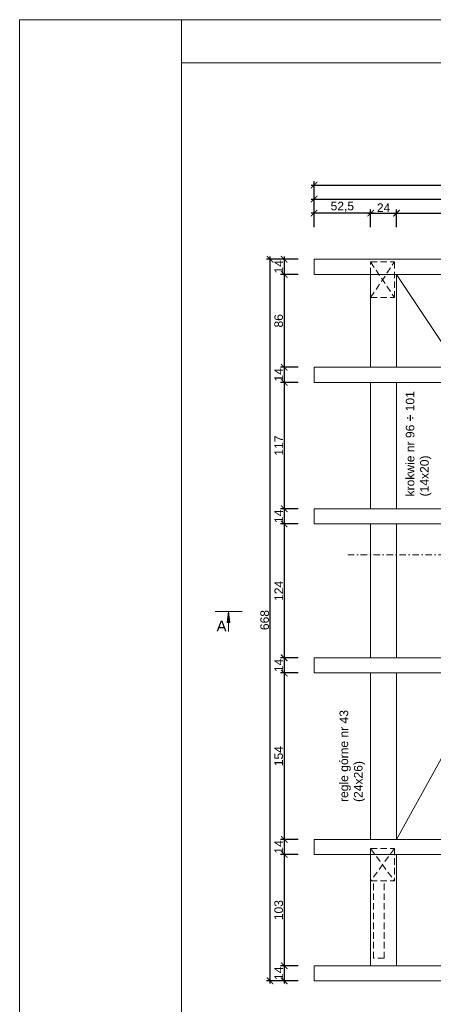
# Model space of a CAD drawing. Header units: millimetres. Extents: x -80660 to 263001, y 590205 to 619905.
# Tile 25 of 64: x 2356 to 6191, y 610790 to 619905. Entities that reach past the tile are written whole.
import ezdxf

# ---------------------------------------------------------------- set-up
doc = ezdxf.new("R2010")
doc.units = ezdxf.units.MM
doc.linetypes.add('DASHDOTX2', pattern=[2, 1, -0.5, 0, -0.5])
doc.linetypes.add('DASHEDX2', pattern=[1.5, 1, -0.5])
for name, color, linetype, lineweight in [('l.c.9', 3, 'Continuous', 9), ('l.k.k. 5', 4, 'DASHEDX2', 5), ('l.kr.kp.9', 5, 'DASHDOTX2', 9)]:
    doc.layers.add(name, color=color, linetype=linetype, lineweight=lineweight)
doc.styles.add('styl1', font='arial.ttf')
doc.dimstyles.new('stefan', dxfattribs={"dimtxt": 80, "dimasz": 60, "dimexe": 35, "dimexo": 0, "dimgap": 10, "dimtad": 1, "dimdec": 1, "dimlfac": 0.1, "dimtxsty": 'styl1', "dimblk": 'ARCHTICK', "dimcen": 2.5, "dimdle": 25, "dimadec": 0, "dimazin": 0, "dimtfac": 1, "dimtdec": 1, "dimtmove": 0, "dimatfit": 3, "dimfxl": 1, "dimarcsym": 0})

# ---------------------------------------------------------------- blocks, each defined once
blk = doc.blocks.new('_ArchTick')
at = {"color": 0, "const_width": 0.15}
blk.add_lwpolyline([(-0.5, -0.5), (0.5, 0.5)], dxfattribs=at)
blk = doc.blocks.new('*D465')
at = {"layer": 'Defpoints', "color": 0}
for p in [(7099.7, 618113.9), (5849.8, 617983.9), (7099.7, 617983.9)]:
    blk.add_point(p, dxfattribs=at)
at = {"layer": 'l.c.9', "color": 0, "lineweight": -2}
for p, q in [((5849.8, 617983.9), (5849.8, 618148.9)), ((7099.7, 617983.9), (7099.7, 618148.9)), ((5824.8, 618113.9), (7124.7, 618113.9))]:
    blk.add_line(p, q, dxfattribs=at)
at = {"layer": 'l.c.9', "color": 0, "lineweight": -2, "xscale": 60, "yscale": 60, "zscale": 60, "rotation": 180}
blk.add_blockref('_ArchTick', (5849.8, 618113.9), dxfattribs=at)
at = {"layer": 'l.c.9', "color": 0, "lineweight": -2, "xscale": 60, "yscale": 60, "zscale": 60}
blk.add_blockref('_ArchTick', (7099.7, 618113.9), dxfattribs=at)
at = {"layer": 'l.c.9', "color": 0, "insert": (6474.8, 618164.8), "char_height": 80, "attachment_point": 5, "style": 'styl1'}
blk.add_mtext('125', dxfattribs=at)
blk = doc.blocks.new('*D460')
at = {"layer": 'Defpoints', "color": 0}
for p in [(8209.8, 618243.9), (5084.8, 618113.9), (8209.8, 618113.9)]:
    blk.add_point(p, dxfattribs=at)
at = {"layer": 'l.c.9', "color": 0, "lineweight": -2}
for p, q in [((5059.8, 618243.9), (8234.8, 618243.9)), ((5084.8, 618113.9), (5084.8, 618278.9)), ((8209.8, 618113.9), (8209.8, 618278.9))]:
    blk.add_line(p, q, dxfattribs=at)
at = {"layer": 'l.c.9', "color": 0, "lineweight": -2, "xscale": 60, "yscale": 60, "zscale": 60, "rotation": 180}
blk.add_blockref('_ArchTick', (5084.8, 618243.9), dxfattribs=at)
at = {"layer": 'l.c.9', "color": 0, "lineweight": -2, "xscale": 60, "yscale": 60, "zscale": 60}
blk.add_blockref('_ArchTick', (8209.8, 618243.9), dxfattribs=at)
at = {"layer": 'l.c.9', "color": 0, "insert": (6647.3, 618302), "char_height": 80, "attachment_point": 5, "style": 'styl1'}
blk.add_mtext('312,5', dxfattribs=at)
blk = doc.blocks.new('*D456')
at = {"layer": 'Defpoints', "color": 0}
for p in [(11334.8, 618373.9), (5084.8, 618243.9), (11334.8, 618243.9)]:
    blk.add_point(p, dxfattribs=at)
at = {"layer": 'l.c.9', "color": 0, "lineweight": -2}
for p, q in [((5059.8, 618373.9), (11359.8, 618373.9)), ((5084.8, 618243.9), (5084.8, 618408.9)), ((11334.8, 618243.9), (11334.8, 618408.9))]:
    blk.add_line(p, q, dxfattribs=at)
at = {"layer": 'l.c.9', "color": 0, "lineweight": -2, "xscale": 60, "yscale": 60, "zscale": 60, "rotation": 180}
blk.add_blockref('_ArchTick', (5084.8, 618373.9), dxfattribs=at)
at = {"layer": 'l.c.9', "color": 0, "lineweight": -2, "xscale": 60, "yscale": 60, "zscale": 60}
blk.add_blockref('_ArchTick', (11334.8, 618373.9), dxfattribs=at)
at = {"layer": 'l.c.9', "color": 0, "insert": (8209.8, 618424.8), "char_height": 80, "attachment_point": 5, "style": 'styl1'}
blk.add_mtext('625', dxfattribs=at)
blk = doc.blocks.new('*D484')
at = {"layer": 'Defpoints', "color": 0}
for p in [(4678.4, 617687), (4808.4, 617687), (4808.4, 611007)]:
    blk.add_point(p, dxfattribs=at)
at = {"layer": 'l.c.9', "color": 0, "lineweight": -2}
for p, q in [((4678.4, 610982), (4678.4, 617712)), ((4808.4, 617687), (4643.4, 617687)), ((4808.4, 611007), (4643.4, 611007))]:
    blk.add_line(p, q, dxfattribs=at)
at = {"layer": 'l.c.9', "color": 0, "lineweight": -2, "xscale": 60, "yscale": 60, "zscale": 60}
for p, rotation in [((4678.4, 617687), 90), ((4678.4, 611007), 270)]:
    blk.add_blockref('_ArchTick', p, dxfattribs=dict(at, rotation=rotation))
at = {"layer": 'l.c.9', "color": 0, "insert": (4627.5, 614347), "char_height": 80, "attachment_point": 5, "rotation": 90, "style": 'styl1'}
blk.add_mtext('668', dxfattribs=at)
blk = doc.blocks.new('*D483')
at = {"layer": 'Defpoints', "color": 0}
for p in [(4938.4, 611147), (4808.4, 611007), (4938.4, 611007)]:
    blk.add_point(p, dxfattribs=at)
at = {"layer": 'l.c.9', "color": 0, "lineweight": -2}
for p, q in [((4938.4, 611147), (4773.4, 611147)), ((4808.4, 611172), (4808.4, 610982)), ((4938.4, 611007), (4773.4, 611007))]:
    blk.add_line(p, q, dxfattribs=at)
at = {"layer": 'l.c.9', "color": 0, "lineweight": -2, "xscale": 60, "yscale": 60, "zscale": 60}
for p, rotation in [((4808.4, 611147), 90), ((4808.4, 611007), 270)]:
    blk.add_blockref('_ArchTick', p, dxfattribs=dict(at, rotation=rotation))
at = {"layer": 'l.c.9', "color": 0, "insert": (4758.2, 611077), "char_height": 80, "attachment_point": 5, "rotation": 90, "style": 'styl1'}
blk.add_mtext('14', dxfattribs=at)
blk = doc.blocks.new('*D482')
at = {"layer": 'Defpoints', "color": 0}
for p in [(4938.4, 612177), (4808.4, 611147), (4938.4, 611147)]:
    blk.add_point(p, dxfattribs=at)
at = {"layer": 'l.c.9', "color": 0, "lineweight": -2}
for p, q in [((4938.4, 612177), (4773.4, 612177)), ((4808.4, 612202), (4808.4, 611122)), ((4938.4, 611147), (4773.4, 611147))]:
    blk.add_line(p, q, dxfattribs=at)
at = {"layer": 'l.c.9', "color": 0, "lineweight": -2, "xscale": 60, "yscale": 60, "zscale": 60}
for p, rotation in [((4808.4, 612177), 90), ((4808.4, 611147), 270)]:
    blk.add_blockref('_ArchTick', p, dxfattribs=dict(at, rotation=rotation))
at = {"layer": 'l.c.9', "color": 0, "insert": (4757.5, 611662), "char_height": 80, "attachment_point": 5, "rotation": 90, "style": 'styl1'}
blk.add_mtext('103', dxfattribs=at)
blk = doc.blocks.new('*D481')
at = {"layer": 'Defpoints', "color": 0}
for p in [(4938.4, 612317), (4808.4, 612177), (4938.4, 612177)]:
    blk.add_point(p, dxfattribs=at)
at = {"layer": 'l.c.9', "color": 0, "lineweight": -2}
for p, q in [((4938.4, 612317), (4773.4, 612317)), ((4808.4, 612342), (4808.4, 612152)), ((4938.4, 612177), (4773.4, 612177))]:
    blk.add_line(p, q, dxfattribs=at)
at = {"layer": 'l.c.9', "color": 0, "lineweight": -2, "xscale": 60, "yscale": 60, "zscale": 60}
for p, rotation in [((4808.4, 612317), 90), ((4808.4, 612177), 270)]:
    blk.add_blockref('_ArchTick', p, dxfattribs=dict(at, rotation=rotation))
at = {"layer": 'l.c.9', "color": 0, "insert": (4758.2, 612247), "char_height": 80, "attachment_point": 5, "rotation": 90, "style": 'styl1'}
blk.add_mtext('14', dxfattribs=at)
blk = doc.blocks.new('*D480')
at = {"layer": 'Defpoints', "color": 0}
for p in [(4938.4, 613857), (4808.4, 612317), (4938.4, 612317)]:
    blk.add_point(p, dxfattribs=at)
at = {"layer": 'l.c.9', "color": 0, "lineweight": -2}
for p, q in [((4808.4, 613882), (4808.4, 612292)), ((4938.4, 613857), (4773.4, 613857)), ((4938.4, 612317), (4773.4, 612317))]:
    blk.add_line(p, q, dxfattribs=at)
at = {"layer": 'l.c.9', "color": 0, "lineweight": -2, "xscale": 60, "yscale": 60, "zscale": 60}
for p, rotation in [((4808.4, 613857), 90), ((4808.4, 612317), 270)]:
    blk.add_blockref('_ArchTick', p, dxfattribs=dict(at, rotation=rotation))
at = {"layer": 'l.c.9', "color": 0, "insert": (4757.5, 613087), "char_height": 80, "attachment_point": 5, "rotation": 90, "style": 'styl1'}
blk.add_mtext('154', dxfattribs=at)
blk = doc.blocks.new('*D479')
at = {"layer": 'Defpoints', "color": 0}
for p in [(4938.4, 613997), (4808.4, 613857), (4938.4, 613857)]:
    blk.add_point(p, dxfattribs=at)
at = {"layer": 'l.c.9', "color": 0, "lineweight": -2}
for p, q in [((4938.4, 613997), (4773.4, 613997)), ((4808.4, 614022), (4808.4, 613832)), ((4938.4, 613857), (4773.4, 613857))]:
    blk.add_line(p, q, dxfattribs=at)
at = {"layer": 'l.c.9', "color": 0, "lineweight": -2, "xscale": 60, "yscale": 60, "zscale": 60}
for p, rotation in [((4808.4, 613997), 90), ((4808.4, 613857), 270)]:
    blk.add_blockref('_ArchTick', p, dxfattribs=dict(at, rotation=rotation))
at = {"layer": 'l.c.9', "color": 0, "insert": (4758.2, 613927), "char_height": 80, "attachment_point": 5, "rotation": 90, "style": 'styl1'}
blk.add_mtext('14', dxfattribs=at)
blk = doc.blocks.new('*D478')
at = {"layer": 'Defpoints', "color": 0}
for p in [(4938.4, 615237), (4808.4, 613997), (4938.4, 613997)]:
    blk.add_point(p, dxfattribs=at)
at = {"layer": 'l.c.9', "color": 0, "lineweight": -2}
for p, q in [((4938.4, 615237), (4773.4, 615237)), ((4808.4, 615262), (4808.4, 613972)), ((4938.4, 613997), (4773.4, 613997))]:
    blk.add_line(p, q, dxfattribs=at)
at = {"layer": 'l.c.9', "color": 0, "lineweight": -2, "xscale": 60, "yscale": 60, "zscale": 60}
for p, rotation in [((4808.4, 615237), 90), ((4808.4, 613997), 270)]:
    blk.add_blockref('_ArchTick', p, dxfattribs=dict(at, rotation=rotation))
at = {"layer": 'l.c.9', "color": 0, "insert": (4758.2, 614617), "char_height": 80, "attachment_point": 5, "rotation": 90, "style": 'styl1'}
blk.add_mtext('124', dxfattribs=at)
blk = doc.blocks.new('*D477')
at = {"layer": 'Defpoints', "color": 0}
for p in [(4938.4, 615377), (4808.4, 615237), (4938.4, 615237)]:
    blk.add_point(p, dxfattribs=at)
at = {"layer": 'l.c.9', "color": 0, "lineweight": -2}
for p, q in [((4938.4, 615377), (4773.4, 615377)), ((4808.4, 615402), (4808.4, 615212)), ((4938.4, 615237), (4773.4, 615237))]:
    blk.add_line(p, q, dxfattribs=at)
at = {"layer": 'l.c.9', "color": 0, "lineweight": -2, "xscale": 60, "yscale": 60, "zscale": 60}
for p, rotation in [((4808.4, 615377), 90), ((4808.4, 615237), 270)]:
    blk.add_blockref('_ArchTick', p, dxfattribs=dict(at, rotation=rotation))
at = {"layer": 'l.c.9', "color": 0, "insert": (4758.2, 615307), "char_height": 80, "attachment_point": 5, "rotation": 90, "style": 'styl1'}
blk.add_mtext('14', dxfattribs=at)
blk = doc.blocks.new('*D476')
at = {"layer": 'Defpoints', "color": 0}
for p in [(4938.4, 616547), (4808.4, 615377), (4938.4, 615377)]:
    blk.add_point(p, dxfattribs=at)
at = {"layer": 'l.c.9', "color": 0, "lineweight": -2}
for p, q in [((4938.4, 616547), (4773.4, 616547)), ((4808.4, 616572), (4808.4, 615352)), ((4938.4, 615377), (4773.4, 615377))]:
    blk.add_line(p, q, dxfattribs=at)
at = {"layer": 'l.c.9', "color": 0, "lineweight": -2, "xscale": 60, "yscale": 60, "zscale": 60}
for p, rotation in [((4808.4, 616547), 90), ((4808.4, 615377), 270)]:
    blk.add_blockref('_ArchTick', p, dxfattribs=dict(at, rotation=rotation))
at = {"layer": 'l.c.9', "color": 0, "insert": (4758.2, 615962), "char_height": 80, "attachment_point": 5, "rotation": 90, "style": 'styl1'}
blk.add_mtext('117', dxfattribs=at)
blk = doc.blocks.new('*D475')
at = {"layer": 'Defpoints', "color": 0}
for p in [(4938.4, 616687), (4808.4, 616547), (4938.4, 616547)]:
    blk.add_point(p, dxfattribs=at)
at = {"layer": 'l.c.9', "color": 0, "lineweight": -2}
for p, q in [((4938.4, 616687), (4773.4, 616687)), ((4808.4, 616712), (4808.4, 616522)), ((4938.4, 616547), (4773.4, 616547))]:
    blk.add_line(p, q, dxfattribs=at)
at = {"layer": 'l.c.9', "color": 0, "lineweight": -2, "xscale": 60, "yscale": 60, "zscale": 60}
for p, rotation in [((4808.4, 616687), 90), ((4808.4, 616547), 270)]:
    blk.add_blockref('_ArchTick', p, dxfattribs=dict(at, rotation=rotation))
at = {"layer": 'l.c.9', "color": 0, "insert": (4758.2, 616617), "char_height": 80, "attachment_point": 5, "rotation": 90, "style": 'styl1'}
blk.add_mtext('14', dxfattribs=at)
blk = doc.blocks.new('*D474')
at = {"layer": 'Defpoints', "color": 0}
for p in [(4938.4, 617547), (4808.4, 616687), (4938.4, 616687)]:
    blk.add_point(p, dxfattribs=at)
at = {"layer": 'l.c.9', "color": 0, "lineweight": -2}
for p, q in [((4938.4, 617547), (4773.4, 617547)), ((4808.4, 617572), (4808.4, 616662)), ((4938.4, 616687), (4773.4, 616687))]:
    blk.add_line(p, q, dxfattribs=at)
at = {"layer": 'l.c.9', "color": 0, "lineweight": -2, "xscale": 60, "yscale": 60, "zscale": 60}
for p, rotation in [((4808.4, 617547), 90), ((4808.4, 616687), 270)]:
    blk.add_blockref('_ArchTick', p, dxfattribs=dict(at, rotation=rotation))
at = {"layer": 'l.c.9', "color": 0, "insert": (4757.5, 617117), "char_height": 80, "attachment_point": 5, "rotation": 90, "style": 'styl1'}
blk.add_mtext('86', dxfattribs=at)
blk = doc.blocks.new('*D473')
at = {"layer": 'Defpoints', "color": 0}
for p in [(4938.4, 617687), (4808.4, 617547), (4938.4, 617547)]:
    blk.add_point(p, dxfattribs=at)
at = {"layer": 'l.c.9', "color": 0, "lineweight": -2}
for p, q in [((4808.4, 617712), (4808.4, 617522)), ((4938.4, 617687), (4773.4, 617687)), ((4938.4, 617547), (4773.4, 617547))]:
    blk.add_line(p, q, dxfattribs=at)
at = {"layer": 'l.c.9', "color": 0, "lineweight": -2, "xscale": 60, "yscale": 60, "zscale": 60}
for p, rotation in [((4808.4, 617687), 90), ((4808.4, 617547), 270)]:
    blk.add_blockref('_ArchTick', p, dxfattribs=dict(at, rotation=rotation))
at = {"layer": 'l.c.9', "color": 0, "insert": (4758.2, 617617), "char_height": 80, "attachment_point": 5, "rotation": 90, "style": 'styl1'}
blk.add_mtext('14', dxfattribs=at)
blk = doc.blocks.new('*D469')
at = {"layer": 'Defpoints', "color": 0}
for p in [(5084.8, 618113.9), (5084.8, 617983.9), (5609.8, 617983.9)]:
    blk.add_point(p, dxfattribs=at)
at = {"layer": 'l.c.9', "color": 0, "lineweight": -2}
for p, q in [((5084.8, 617983.9), (5084.8, 618148.9)), ((5609.8, 617983.9), (5609.8, 618148.9)), ((5634.8, 618113.9), (5059.8, 618113.9))]:
    blk.add_line(p, q, dxfattribs=at)
at = {"layer": 'l.c.9', "color": 0, "lineweight": -2, "xscale": 60, "yscale": 60, "zscale": 60, "rotation": 180}
blk.add_blockref('_ArchTick', (5084.8, 618113.9), dxfattribs=at)
at = {"layer": 'l.c.9', "color": 0, "lineweight": -2, "xscale": 60, "yscale": 60, "zscale": 60}
blk.add_blockref('_ArchTick', (5609.8, 618113.9), dxfattribs=at)
at = {"layer": 'l.c.9', "color": 0, "insert": (5347.3, 618172), "char_height": 80, "attachment_point": 5, "style": 'styl1'}
blk.add_mtext('52,5', dxfattribs=at)
blk = doc.blocks.new('*D462')
at = {"layer": 'Defpoints', "color": 0}
for p in [(5849.8, 618113.9), (5609.8, 617983.9), (5849.8, 617983.9)]:
    blk.add_point(p, dxfattribs=at)
at = {"layer": 'l.c.9', "color": 0, "lineweight": -2}
for p, q in [((5609.8, 617983.9), (5609.8, 618148.9)), ((5849.8, 617983.9), (5849.8, 618148.9)), ((5584.8, 618113.9), (5874.8, 618113.9))]:
    blk.add_line(p, q, dxfattribs=at)
at = {"layer": 'l.c.9', "color": 0, "lineweight": -2, "xscale": 60, "yscale": 60, "zscale": 60, "rotation": 180}
blk.add_blockref('_ArchTick', (5609.8, 618113.9), dxfattribs=at)
at = {"layer": 'l.c.9', "color": 0, "lineweight": -2, "xscale": 60, "yscale": 60, "zscale": 60}
blk.add_blockref('_ArchTick', (5849.8, 618113.9), dxfattribs=at)
at = {"layer": 'l.c.9', "color": 0, "insert": (5729.8, 618164.1), "char_height": 80, "attachment_point": 5, "style": 'styl1'}
blk.add_mtext('24', dxfattribs=at)

msp = doc.modelspace()

# ---------------------------------------------------------------- hatches: boundary and pattern name
at = {"layer": 'l.c.9'}
msp.add_hatch(color=0, dxfattribs=at).paths.add_polyline_path([(4293.25, 614425.32), (4280.75, 614325.32), (4305.75, 614325.32)])

# ---------------------------------------------------------------- linework, layer by layer
at = {"layer": 'l.c.9', "color": 0}
for p, q in [((2356.14, 619904.52), (12856.14, 619904.52)), ((2356.14, 619904.52), (12856.14, 619904.52)), ((2356.14, 619904.52), (2356.14, 605054.52)), ((3856.14, 619904.52), (3856.14, 605054.52)), ((3856.14, 619504.52), (12556.14, 619504.52)), ((5084.81, 617686.95), (11334.81, 617686.95)), ((5084.81, 617546.95), (5084.81, 617686.95)), ((5084.81, 617546.95), (7099.75, 617546.95)), ((5609.81, 617331.95), (5609.81, 617546.95)), ((8209.81, 613996.95), (5849.81, 617546.95)), ((5849.81, 616686.95), (5849.81, 617546.95)), ((5609.81, 616686.95), (5609.81, 617331.95)), ((5084.81, 616686.95), (11334.81, 616686.95)), ((5084.81, 616546.95), (5084.81, 616686.95)), ((5084.81, 616546.95), (11334.81, 616546.95)), ((5609.81, 615376.95), (5609.81, 616546.95)), ((8209.81, 616581.36), (5849.81, 612316.95)), ((5849.81, 615376.95), (5849.81, 616546.95)), ((5084.81, 615376.95), (11334.81, 615376.95)), ((5084.81, 615236.95), (5084.81, 615376.95)), ((5084.81, 615236.95), (11334.81, 615236.95)), ((5609.81, 613996.95), (5609.81, 615236.95)), ((5849.81, 613996.95), (5849.81, 615236.95)), ((5609.81, 614661.72), (5609.81, 614491.72)), ((4168.25, 614425.32), (4418.25, 614425.32)), ((4293.25, 614425.32), (4280.75, 614325.32)), ((4293.25, 614425.32), (4305.75, 614325.32)), ((4280.75, 614325.32), (4305.75, 614325.32)), ((4293.25, 614240.14), (4293.25, 614325.32)), ((5084.81, 613996.95), (11334.81, 613996.95)), ((5084.81, 613856.95), (5084.81, 613996.95)), ((5084.81, 613856.95), (11334.81, 613856.95)), ((5609.81, 612316.95), (5609.81, 613856.95)), ((5849.81, 612316.95), (5849.81, 613856.95)), ((5084.81, 612316.95), (11334.81, 612316.95)), ((5084.81, 612176.95), (5084.81, 612316.95)), ((5084.81, 612176.95), (11334.81, 612176.95)), ((5609.81, 612176.95), (5609.81, 611931.95)), ((5849.81, 611146.95), (5849.81, 612176.95)), ((5609.81, 611931.95), (5609.81, 611146.95)), ((5084.81, 611006.95), (5084.81, 611146.95)), ((5084.81, 611146.95), (11334.81, 611146.95)), ((5084.81, 611006.95), (11334.81, 611006.95))]:
    msp.add_line(p, q, dxfattribs=at)
at = {"layer": 'l.k.k. 5', "color": 0, "ltscale": 60}
for p, q in [((5609.81, 617546.95), (5609.81, 617661.95)), ((5609.81, 617661.95), (5829.81, 617661.95)), ((5609.81, 617661.95), (5829.81, 617331.95)), ((5609.81, 617331.95), (5829.81, 617661.95)), ((5829.81, 617331.95), (5829.81, 617661.95)), ((5609.81, 617331.95), (5829.81, 617331.95)), ((5609.81, 617331.95), (5819.81, 617331.95)), ((5609.81, 612231.95), (5609.81, 612176.95)), ((5829.81, 612231.95), (5609.81, 611931.95)), ((5609.81, 612231.95), (5829.81, 611931.95)), ((5609.81, 612231.95), (5829.81, 612231.95)), ((5829.81, 612231.95), (5829.81, 611931.95)), ((5609.81, 611931.95), (5829.81, 611931.95)), ((5634.81, 611216.95), (5634.81, 611931.95)), ((5734.81, 611216.95), (5734.81, 611931.95)), ((5734.81, 611216.95), (5634.81, 611216.95))]:
    msp.add_line(p, q, dxfattribs=at)
at = {"layer": 'l.kr.kp.9', "color": 0, "ltscale": 60}
msp.add_line((5396.96, 614951.95), (11030.77, 614951.95), dxfattribs=at)

# ---------------------------------------------------------------- texts
at = {"layer": 'l.c.9', "color": 0, "char_height": 80, "width": 2924.252, "attachment_point": 1, "rotation": 90}
for s, insert in [('{\\fArial|b0|i0|c238|p34;krokwie nr 96 \\fArial Rounded MT Bold|b0|i0|c0|p32;÷\\fArial|b0|i0|c238|p34; 101 \\P(14x20)}', (5935.11, 615491.46)), ('{\\fArial|b0|i0|c238|p34;regle górne nr 43 \\P(24x26)}', (5321.39, 612663))]:
    msp.add_mtext(s, dxfattribs=dict(at, insert=insert))
at = {"layer": 'l.c.9', "color": 0, "insert": (4180.98, 614341.65), "char_height": 100, "width": 2924.252, "attachment_point": 1}
msp.add_mtext('{\\fArial|b0|i0|c238|p34;A}', dxfattribs=at)

# ---------------------------------------------------------------- dimensions: what is measured, and where the dimension line sits
at = {"layer": 'l.c.9', "color": 0}
for base, p1, p2, picture, middle in [((11334.81, 618373.92), (5084.81, 618243.92), (11334.81, 618243.92), '*D456', (8209.81, 618424.76)), ((8209.81, 618243.92), (5084.81, 618113.92), (8209.81, 618113.92), '*D460', (6647.31, 618301.99)), ((5084.81, 618113.92), (5609.81, 617983.92), (5084.81, 617983.92), '*D469', (5347.31, 618171.99)), ((5849.81, 618113.92), (5609.81, 617983.92), (5849.81, 617983.92), '*D462', (5729.81, 618164.08)), ((7099.75, 618113.92), (5849.81, 617983.92), (7099.75, 617983.92), '*D465', (6474.78, 618164.76))]:
    dim = msp.add_linear_dim(base=base, p1=p1, p2=p2, dimstyle='stefan', dxfattribs=at)
    dim.commit()
    dim.dimension.update_dxf_attribs({"geometry": picture, "text_midpoint": middle})
for base, p1, p2, picture, middle in [((4678.4, 617686.95), (4808.4, 611006.95), (4808.4, 617686.95), '*D484', (4627.55, 614346.95)), ((4808.4, 617546.95), (4938.4, 617686.95), (4938.4, 617546.95), '*D473', (4758.23, 617616.95))]:
    dim = msp.add_linear_dim(base=base, p1=p1, p2=p2, angle=90, dimstyle='stefan', dxfattribs=at)
    dim.commit()
    dim.dimension.update_dxf_attribs({"geometry": picture, "text_midpoint": middle})
for base, p1, p2, picture, middle in [((4808.4, 616686.95), (4938.4, 617546.95), (4938.4, 616686.95), '*D474', (4757.55, 617116.95)), ((4808.4, 616546.95), (4938.4, 616686.95), (4938.4, 616546.95), '*D475', (4758.23, 616616.95)), ((4808.4, 615376.95), (4938.4, 616546.95), (4938.4, 615376.95), '*D476', (4758.23, 615961.95)), ((4808.4, 615236.95), (4938.4, 615376.95), (4938.4, 615236.95), '*D477', (4758.23, 615306.95)), ((4808.4, 613996.95), (4938.4, 615236.95), (4938.4, 613996.95), '*D478', (4758.23, 614616.95)), ((4808.4, 613856.95), (4938.4, 613996.95), (4938.4, 613856.95), '*D479', (4758.23, 613926.95)), ((4808.4, 612316.95), (4938.4, 613856.95), (4938.4, 612316.95), '*D480', (4757.55, 613086.95)), ((4808.4, 612176.95), (4938.4, 612316.95), (4938.4, 612176.95), '*D481', (4758.23, 612246.95)), ((4808.4, 611146.95), (4938.4, 612176.95), (4938.4, 611146.95), '*D482', (4757.52, 611661.95)), ((4808.4, 611006.95), (4938.4, 611146.95), (4938.4, 611006.95), '*D483', (4758.23, 611076.95))]:
    dim = msp.add_linear_dim(base=base, p1=p1, p2=p2, angle=90, dimstyle='stefan', override={"dimtmove": 1}, dxfattribs=at)
    dim.commit()
    dim.dimension.update_dxf_attribs({"geometry": picture, "text_midpoint": middle})

doc.saveas('drawing.dxf')
